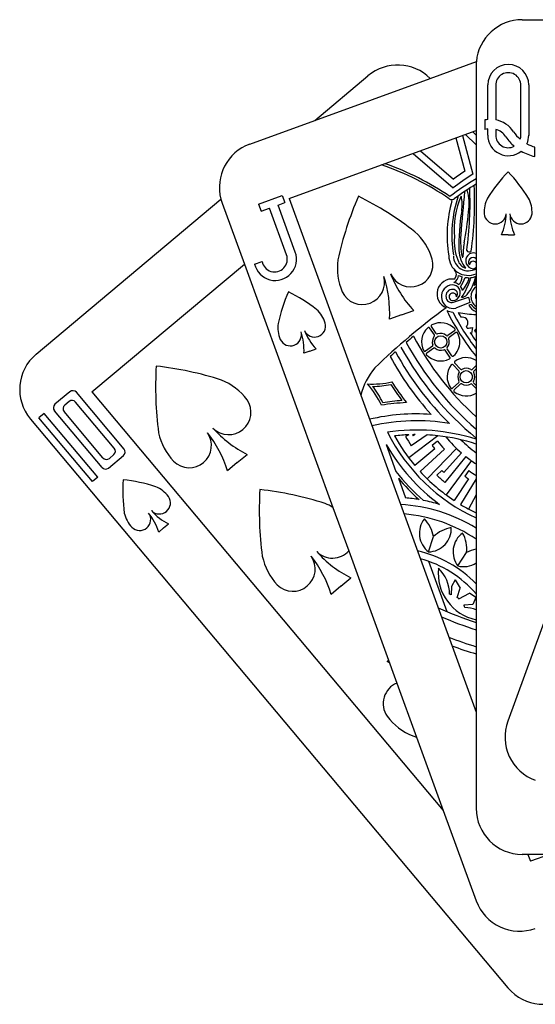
# Model space of a CAD drawing. Extents: x -8.12 to -1.88, y -2.46 to 1.93.
# Tile 1 of 2: x -8.12 to -5.88, y -2.46 to 1.81. Entities that reach past the tile are written whole.
import ezdxf

# ---------------------------------------------------------------- set-up
doc = ezdxf.new("R2010")
doc.units = 0
doc.header["$MEASUREMENT"] = 0
doc.linetypes.add('solid', pattern=[0])
doc.layers.get('0').update_dxf_attribs({"linetype": 'solid'})
doc.layers.add('7', color=7, linetype='solid')

msp = doc.modelspace()

# ---------------------------------------------------------------- linework, layer by layer
at = {"color": 3, "linetype": 'solid'}
for p, q in [((-4.900166, 1.795419), (-6.002846, -1.234169)), ((-6.14, 1.61201), (-6.14, -0.94158)), ((-6.089479, 1.37839), (-6.089479, 1.528541)), ((-6.055315, 1.526791), (-6.055315, 1.376935)), ((-5.94582, 1.311291), (-5.94582, 1.526791)), ((-5.911656, 1.528544), (-5.911656, 1.309541)), ((-6.10175, 1.3765), (-6.10175, 1.335194)), ((-6.550189, 1.181324), (-6.14, 1.330621)), ((-6.089479, 1.311291), (-6.089479, 1.338081)), ((-6.055315, 1.335864), (-6.055315, 1.311291)), ((-6.22792, 1.29862), (-6.189307, 1.154086)), ((-6.19962, 1.308921), (-6.154673, 1.140679)), ((-6.14, 1.268592), (-6.186227, 1.313796)), ((-6.14, 1.310552), (-6.154957, 1.325177)), ((-6.381247, 1.242814), (-6.238592, 1.11989)), ((-5.88575, 1.218045), (-5.88575, 1.2585)), ((-6.413557, 1.231054), (-6.239903, 1.081418)), ((-6.951512, 1.035255), (-6.550189, 1.181324)), ((-7.084358, 1.011379), (-6.981931, 1.048659)), ((-6.981931, 1.048659), (-6.970645, 1.017649)), ((-6.951512, 1.035255), (-6.640811, 0.181611)), ((-7.242333, 1.015613), (-7.146093, 0.751194)), ((-7.084358, 1.011379), (-7.073071, 0.980369)), ((-7.073071, 0.980369), (-7.036744, 0.993591)), ((-6.963039, 0.791087), (-7.036744, 0.993591)), ((-6.999596, 1.007112), (-6.970645, 1.017649)), ((-6.925292, 0.802964), (-6.999596, 1.007112)), ((-6.0015, 0.878272), (-6.029438, 0.878272)), ((-6.0015, 0.878272), (-5.973562, 0.878272)), ((-7.807644, 0.196087), (-7.146093, 0.751194)), ((-7.146093, 0.751194), (-6.76146, -0.305574)), ((-7.101283, 0.75088), (-7.069178, 0.762565)), ((-6.238503, 0.584962), (-6.172651, 0.606898)), ((-6.167219, 0.584334), (-6.227903, 0.559588)), ((-6.161953, 0.574996), (-6.171909, 0.571954)), ((-6.463641, 0.530687), (-6.516148, 0.511576)), ((-6.463641, 0.530687), (-6.411135, 0.549798)), ((-6.321235, 0.443639), (-6.342313, 0.473742)), ((-6.313043, 0.449374), (-6.334121, 0.479477)), ((-6.155458, 0.475994), (-6.159714, 0.449174)), ((-6.233274, 0.461695), (-6.263377, 0.440617)), ((-6.227538, 0.453504), (-6.257642, 0.432425)), ((-6.329992, 0.393973), (-6.360095, 0.372894)), ((-6.324256, 0.385781), (-6.354359, 0.364703)), ((-6.861233, 0.373495), (-6.887486, 0.36394)), ((-6.861233, 0.373495), (-6.834979, 0.38305)), ((-6.253512, 0.346921), (-6.27459, 0.377024)), ((-6.24532, 0.352657), (-6.266399, 0.38276)), ((-6.214807, 0.287486), (-6.240335, 0.313921)), ((-6.207614, 0.294432), (-6.233142, 0.320867)), ((-6.14, 0.310152), (-6.15719, 0.293552)), ((-6.14, 0.29625), (-6.150243, 0.286358)), ((-6.215688, 0.237061), (-6.242122, 0.211533)), ((-6.208741, 0.229868), (-6.235176, 0.20434)), ((-6.14, 0.21002), (-6.158317, 0.228988)), ((-6.14, 0.224416), (-6.151123, 0.235935)), ((-7.902893, 0.19667), (-7.967858, 0.142158)), ((-7.668056, -0.052083), (-7.874716, 0.194205)), ((-7.807644, 0.196087), (-6.282499, -1.62151)), ((-6.640811, 0.181611), (-6.14, -1.194358)), ((-7.90659, 0.154405), (-7.925593, 0.13846)), ((-7.710321, -0.048386), (-7.878414, 0.15194)), ((-8.014667, 0.10288), (-8.037648, 0.083597)), ((-7.782295, -0.17405), (-8.014667, 0.10288)), ((-7.763663, -0.132307), (-7.970323, 0.113981)), ((-7.759965, -0.090042), (-7.928058, 0.110284)), ((-8.074208, 0.078164), (-6.001848, -2.391579)), ((-7.805276, -0.193333), (-8.037648, 0.083597)), ((-6.432243, 0.009644), (-6.446411, 0.001723)), ((-6.305899, 0.005319), (-6.432858, -0.090204)), ((-6.352835, 0.009193), (-6.421396, -0.037536)), ((-6.404628, 0.010354), (-6.413284, 0.004976)), ((-6.530764, -0.032286), (-6.488166, -0.149564)), ((-6.307742, -0.018228), (-6.331214, -0.036912)), ((-7.735486, -0.134772), (-7.670521, -0.08026)), ((-7.731788, -0.092507), (-7.712786, -0.076562)), ((-7.176623, -0.11119), (-7.133819, -0.075273)), ((-6.319269, -0.051402), (-6.405756, -0.124238)), ((-6.27807, -0.05261), (-6.383621, -0.149421)), ((-6.224818, -0.049647), (-6.352978, -0.181021)), ((-6.204028, -0.06854), (-6.279705, -0.153636)), ((-6.184183, -0.08494), (-6.27541, -0.196702)), ((-7.176623, -0.11119), (-7.219427, -0.147106)), ((-6.160739, -0.102489), (-6.270583, -0.25113)), ((-6.289588, -0.144683), (-6.310545, -0.166165)), ((-6.171919, -0.14591), (-6.189118, -0.17049)), ((-7.782295, -0.17405), (-7.805276, -0.193333)), ((-6.477617, -0.178606), (-6.446532, -0.264187)), ((-6.17355, -0.180991), (-6.235789, -0.275392)), ((-6.14, -0.180937), (-6.207413, -0.293251)), ((-6.14, -0.250441), (-6.173248, -0.312622)), ((-6.76146, -0.305574), (-6.692648, -0.494636)), ((-7.496473, -0.394886), (-7.475072, -0.376928)), ((-7.496473, -0.394886), (-7.517875, -0.412845)), ((-6.34659, -0.498598), (-6.325155, -0.432509)), ((-6.692648, -0.494636), (-6.483873, -1.06824)), ((-6.219586, -0.559858), (-6.181393, -0.501818)), ((-6.346479, -0.539648), (-6.267225, -0.757846)), ((-6.726671, -0.647421), (-6.683867, -0.611504)), ((-6.231201, -0.619997), (-6.247208, -0.648396)), ((-6.231201, -0.619997), (-6.209016, -0.656843)), ((-6.726671, -0.647421), (-6.769475, -0.683338)), ((-6.247208, -0.648396), (-6.248017, -0.684731)), ((-6.222894, -0.696363), (-6.209016, -0.656843)), ((-6.214727, -0.702553), (-6.169368, -0.678062)), ((-6.140787, -0.696881), (-6.169368, -0.678062)), ((-6.140787, -0.696881), (-6.154345, -0.727649)), ((-6.154345, -0.727649), (-6.193274, -0.729774)), ((-6.51985, -0.969395), (-6.526711, -0.975144)), ((-6.14, -0.94158), (-6.14, -1.194358)), ((-6.483873, -1.06824), (-6.398303, -1.303342)), ((-6.14, -1.194358), (-6.14, -1.61201)), ((-6.398303, -1.303342), (-6.282499, -1.62151)), ((-6.282499, -1.62151), (-6.139654, -2.013974)), ((-5.915193, -1.81201), (-5.904247, -1.842084)), ((-5.821618, -1.81201), (-5.904247, -1.842084))]:
    msp.add_line(p, q, dxfattribs=at)
for centre in [(-6.293817, 0.413199), (-6.182966, 0.26171)]:
    msp.add_circle(centre, 0.026872, dxfattribs=at)
for centre, radius, start, end in [((-6.000567, 1.528541), 0.088912, 0.001663, 180), ((-6.000567, 1.527203), 0.054749, 359.569089, 540.431035), ((-6.077433, 1.259378), 0.119619, 95.779448, 101.728977), ((-6.077433, 1.259378), 0.119619, 33.557109, 79.344112), ((-6.077433, 1.259378), 0.079619, 98.701681, 107.78294), ((-6.077433, 1.259378), 0.079619, 33.557109, 73.870636), ((-5.839574, 1.42057), 0.167723, 214.529486, 229.393134), ((-6.000567, 1.310416), 0.088916, 179.436161, 309.02697), ((-6.000567, 1.310879), 0.054749, 179.569089, 298.347315), ((-5.839574, 1.42057), 0.207723, 214.529486, 229.466499), ((-6.000567, 1.310879), 0.054749, -18.799077, 0.431035), ((-6.000567, 1.310416), 0.088916, 335.306066, 360), ((-5.839574, 1.42057), 0.207723, 239.635434, 257.156097), ((-5.839574, 1.42057), 0.167723, 241.430826, 254.019473), ((-6.950184, 0.01467), 1.23332, 55.78147, 71.075399), ((-6.950184, 0.01467), 1.24332, 55.939842, 70.508255), ((-5.486109, 0.02815), 1.273888, 120.884119, 127.061543), ((-5.55657, 0.189559), 1.123546, 122.163375, 127.458959), ((-5.55657, 0.189559), 1.153546, 123.265187, 126.245012), ((-5.464298, 0.641995), 0.740737, 136.48767, 147.703403), ((-6.538702, 0.641995), 0.740737, 32.296597, 43.51233), ((-5.486109, 0.02815), 1.253888, 121.432303, 126.585749), ((-7.643914, 1.016758), 1.477355, -8.037691, 2.471223), ((-6.407814, 1.011379), 0.237336, -8.279154, 15.145599), ((-7.643914, 1.016758), 1.497355, -8.037691, 2.911083), ((-5.292409, 0.454099), 1.481474, 156.48767, 167.703403), ((-7.311627, -0.280837), 1.481474, 52.296597, 63.51233), ((-5.722882, 0.876433), 0.543106, 163.970016, 189.43212), ((-6.245378, 1.051039), 0.02, 235.78147, 306.585749), ((-5.722882, 0.876433), 0.523106, 161.015538, 189.43212), ((-5.866016, 0.899117), 0.369352, 156.511918, 184.824185), ((0.303327, 0.378671), 6.529503, 173.958559, 175.620032), ((-6.380077, 1.008445), 0.179358, 351.215235, 372.192562), ((-5.973528, 0.976279), 0.132097, 152.256323, 183.040575), ((-6.029472, 0.976279), 0.132097, 356.959425, 387.743677), ((-5.255692, 0.828158), 0.959392, 170.829875, 181.109578), ((-7.557712, 1.101855), 1.39036, 349.248316, 354.856287), ((-6.05746, 0.973636), 0.048177, 185.197296, 355.399486), ((-6.252316, 0.974924), 0.242932, 336.555752, 358.784768), ((-5.94554, 0.973636), 0.048177, 184.600514, 354.802704), ((-5.750684, 0.974924), 0.242932, 181.215232, 203.444248), ((-6.583253, 0.695746), 0.264193, 16.959425, 47.743677), ((-6.036508, 0.846842), 0.198687, 173.871242, 203.173854), ((-5.744957, 0.85753), 0.462573, 177.546469, 189.410715), ((-5.893669, 0.784531), 0.303672, 168.99907, 180.432898), ((-7.011688, 0.771518), 0.091941, 192.971629, 380), ((-7.014871, 0.772222), 0.055159, 190.082609, 380), ((-6.478111, 0.734014), 0.264193, 172.256323, 203.040575), ((-6.423704, 0.748192), 0.096353, -155.399486, 14.802704), ((-6.174418, 0.786054), 0.084239, 179.064811, 294.115555), ((-6.174418, 0.786054), 0.064239, 179.064811, 302.397117), ((-6.083959, 0.815502), 0.13108, 182.589582, 218.816984), ((-6.199332, 0.782221), 0.002, 189.410715, 360.432898), ((-6.151236, 0.765123), 0.034241, 70.842673, 266.852065), ((-6.170008, 0.817016), 0.013001, 211.682478, 312.242246), ((-6.153415, 0.759201), 0.019977, 47.817463, 216.888481), ((-6.17038, 0.781194), 0.050369, 194.414903, 251.827323), ((-6.153117, 0.747209), 0.016275, 36.297299, 179.999863), ((-6.153117, 0.747209), 0.016275, 270.001616, 323.702701), ((-6.634044, 0.671634), 0.096353, 205.197296, 375.399486), ((-7.001135, 0.540766), 0.485864, 356.555752, 378.784768), ((-6.058376, 0.883902), 0.485864, 201.215232, 223.444248), ((-6.24476, 0.62112), 0.065028, 81.014138, 247.623054), ((-6.254777, 0.704868), 0.038954, 297.91729, 354.997403), ((-6.255646, 0.706236), 0.029649, 315.214186, 403.478906), ((-6.240099, 0.69327), 0.039346, 307.134103, 363.379679), ((-6.174418, 0.786054), 0.094239, 243.836059, 253.729326), ((-6.354249, 0.745851), 0.174111, 327.598772, 342.280338), ((-6.452717, 0.772578), 0.300354, 326.137471, 344.533395), ((-6.305163, 0.726591), 0.139292, 319.156379, 345.581523), ((-6.174418, 0.786054), 0.094239, 261.46846, 272.530022), ((-6.323079, 0.73561), 0.185613, 320.76691, 348.248205), ((-6.174418, 0.786054), 0.094239, 276.812214, 290.538278), ((-6.23952, 0.60975), 0.05149, 106.777902, 283.039584), ((-6.243147, 0.626704), 0.034241, 273.147935, 469.157327), ((-6.243147, 0.626704), 0.044241, 52.714555, 81.409925), ((-6.243147, 0.626704), 0.044241, 11.462, 35.755083), ((-6.111227, 0.60975), 0.05149, 123.973467, 236.026533), ((-6.323079, 0.73561), 0.190613, 336.116545, 343.836655), ((-6.111227, 0.60975), 0.06149, 117.900066, 127.650263), ((-6.275617, 0.335201), 0.740737, 156.48767, 167.703403), ((-7.285226, -0.032267), 0.740737, 52.296597, 63.51233), ((-6.243147, 0.612554), 0.028289, 85.583942, 192.926494), ((-6.245567, 0.609296), 0.025339, 186.959728, 286.186526), ((-6.241266, 0.60879), 0.016275, 143.702701, 269.998384), ((-6.241266, 0.60879), 0.016275, 0.000137, 143.702701), ((-6.240969, 0.620782), 0.019977, 323.111519, 449.999724), ((-6.208855, 0.644132), 0.039305, 278.109843, 318.744326), ((-6.111227, 0.60975), 0.06149, 182.658289, 204.414048), ((-6.114854, 0.612554), 0.028289, 152.736834, 192.926494), ((-6.117274, 0.609296), 0.025339, 186.959728, 206.246204), ((-4.590528, -1.749741), 2.856304, 126.002354, 134.138673), ((-6.111227, 0.60975), 0.07149, 211.916791, 246.266896), ((-6.111227, 0.60975), 0.06149, 214.416537, 242.099934), ((-6.921038, 0.456024), 0.132097, 16.959425, 47.743677), ((-5.275965, 1.041705), 1.106975, 206.442692, 218.690194), ((-6.230847, 0.641042), 0.099151, 248.536197, 263.827722), ((-5.275965, 1.041705), 1.086975, 207.341505, 217.354277), ((-6.102461, 1.233015), 0.702296, 260.550791, 266.935961), ((-5.275965, 1.041705), 1.066975, 208.032991, 209.221563), ((-6.206759, 0.456623), 0.064199, 77.941345, 90.3527), ((-6.199097, 0.496709), 0.023414, -46.425298, 75.784624), ((-6.868468, 0.475158), 0.132097, 172.256323, 203.040575), ((-6.841264, 0.482247), 0.048177, -155.399486, 14.802704), ((-6.293817, 0.413199), 0.083053, 132.36072, 207.639241), ((-6.346409, 0.470874), 0.005, 35, 132.36072), ((-6.330026, 0.482345), 0.005, 117.63902, 215), ((-6.293817, 0.413199), 0.083053, 42.360759, 117.63902), ((-5.275965, 1.041705), 1.066975, 211.78174, 212.243855), ((-6.184872, 0.590336), 0.118065, 273.144042, 284.426168), ((-6.946434, 0.443969), 0.048177, 205.197296, 375.399486), ((-7.12998, 0.378534), 0.242932, 356.555752, 378.784768), ((-6.6586, 0.550102), 0.242932, 201.215232, 223.444248), ((-4.590528, -1.749741), 2.846304, 129.79213, 130.615334), ((-5.275965, 1.041705), 1.286975, 208.011578, 227.827173), ((-6.293817, 0.413199), 0.036872, 138.816462, 201.183403), ((-6.32533, 0.440771), 0.005, 318.816462, 395), ((-6.308947, 0.452242), 0.005, 215, 291.182552), ((-6.293817, 0.413199), 0.036872, 48.816597, 111.182552), ((-6.266245, 0.444712), 0.005, 228.816597, 305), ((-6.254774, 0.428329), 0.005, 125, 201.182687), ((-6.236142, 0.465791), 0.005, 305, 402.360759), ((-6.224671, 0.449408), 0.005, 27.639059, 125), ((-6.293817, 0.413199), 0.083053, 0, 27.639059), ((-6.223085, 0.349557), 0.118065, 57.537672, 60.881096), ((-5.275965, 1.041705), 1.066975, 213.506619, 215.923691), ((-5.892692, 0.207828), 0.359998, 133.390787, 135.1075), ((-5.907227, 0.729786), 0.359998, 228.08284, 229.714715), ((-5.275965, 1.041705), 1.356975, 208.66608, 230.451112), ((-5.275965, 1.041705), 1.326975, 208.384485, 229.373026), ((-6.33286, 0.398068), 0.005, 305, 381.183403), ((-6.321388, 0.381685), 0.005, 48.817313, 125), ((-6.293817, 0.413199), 0.036872, 228.817313, 291.183538), ((-6.262303, 0.385628), 0.005, 138.817448, 215), ((-6.293817, 0.413199), 0.036872, 318.817448, 380), ((-6.293817, 0.413199), 0.036872, 20, 21.182687), ((-6.293817, 0.413199), 0.083053, 312.36098, 360), ((-4.590528, -1.749741), 2.846304, 131.857612, 132.480249), ((-5.402788, 0.94582), 1.260025, 208.249387, 222.270856), ((-5.402788, 0.94582), 1.230025, 207.902791, 226.142314), ((-6.362963, 0.37699), 0.005, 207.639241, 305), ((-6.351491, 0.360607), 0.005, 125, 222.360941), ((-6.293817, 0.413199), 0.083053, 222.360941, 297.63928), ((-6.278686, 0.374156), 0.005, 35, 111.183538), ((-6.257608, 0.344053), 0.005, 297.63928, 395), ((-6.241225, 0.355525), 0.005, 215, 312.36098), ((-6.182965, 0.26171), 0.083053, 58.847124, 126.63902), ((-6.049829, 0.217426), 1.481474, 176.48767, 187.703403), ((-7.695911, -1.163801), 1.481474, 72.296597, 83.51233), ((-6.356114, 0.109692), 0.293641, 139.575141, 165.822965), ((-6.182965, 0.26171), 0.083053, 141.36072, 216.639241), ((-6.243932, 0.310447), 0.005, 44, 141.36072), ((-6.229545, 0.324341), 0.005, 126.63902, 224), ((-6.182966, 0.26171), 0.036872, 147.816462, 210.183403), ((-6.218404, 0.284012), 0.005, 327.816462, 404), ((-6.204017, 0.297905), 0.005, 224, 300.182552), ((-6.182966, 0.26171), 0.036872, 57.816597, 120.182552), ((-6.160663, 0.297148), 0.005, 237.816597, 314), ((-6.14677, 0.282762), 0.005, 134, 210.182687), ((-6.182966, 0.26171), 0.036872, 327.817448, 389), ((-6.182966, 0.26171), 0.036872, 29, 30.182687), ((-7.345474, 0.003005), 0.264193, 36.959425, 67.743677), ((-6.588995, 0.576825), 0.346939, 266.231574, 283.783841), ((-6.868172, -0.003113), 0.346939, 24.004063, 42.356934), ((-6.868172, -0.003113), 0.356939, 25.238373, 38.664191), ((-6.588995, 0.576825), 0.356939, 269.924317, 282.634347), ((-5.402788, 0.94582), 1.320025, 212.914839, 216.630375), ((-5.402788, 0.94582), 1.310025, 212.607234, 217.445939), ((-6.219161, 0.240658), 0.005, 314, 390.183403), ((-6.205268, 0.226271), 0.005, 57.817313, 134), ((-6.182966, 0.26171), 0.036872, 237.817313, 300.183538), ((-6.161913, 0.225515), 0.005, 44, 120.183538), ((-6.147527, 0.239408), 0.005, 147.817448, 224), ((-7.890037, 0.181349), 0.02, 40, 130), ((-6.245596, 0.21513), 0.005, 216.639241, 314), ((-6.231703, 0.200743), 0.005, 134, 231.360941), ((-6.182965, 0.26171), 0.083053, 231.360941, 301.152876), ((-7.955002, 0.126837), 0.02, 130, 220), ((-7.912737, 0.123139), 0.02, 130, 220), ((-7.893735, 0.139084), 0.02, 40, 130), ((-7.213485, 0.106857), 0.096353, -135.399486, 34.802704), ((-6.397225, -0.81495), 0.965337, 92.709188, 99.180328), ((-6.397225, -0.81495), 0.975337, 93.814476, 98.732694), ((-6.397225, -0.81495), 0.915337, 86.112884, 102.975041), ((-6.397225, -0.81495), 0.885337, 80.757981, 102.735735), ((-7.259762, 0.074926), 0.264193, 192.256323, 223.040575), ((-7.384956, -0.037024), 0.096353, 225.197296, 395.399486), ((-7.685148, -0.285553), 0.485864, 16.555752, 38.784768), ((-6.916604, 0.359333), 0.485864, 221.215232, 243.444248), ((-6.397225, -0.81495), 0.845337, 72.284752, 98.705807), ((-5.799529, 0.386306), 0.81257, 206.743861, 245.22819), ((-6.397225, -0.81495), 0.825337, 92.431731, 96.745485), ((-5.799529, 0.386306), 0.79257, 208.784239, 220.102974), ((-5.799529, 0.386306), 0.75257, 210.732286, 214.276955), ((-6.397225, -0.81495), 0.825337, 90.513953, 91.336529), ((-5.799529, 0.386306), 0.72257, 211.370075, 211.852974), ((-6.397225, -0.81495), 0.825337, 83.647029, 86.91692), ((-6.397225, -0.81495), 0.825337, 71.840689, 83.647029), ((-5.829392, 0.364595), 0.572676, 219.44158, 229.142112), ((-5.799529, 0.386306), 0.84257, 209.788799, 233.641796), ((-5.829392, 0.364595), 0.642676, 218.663237, 220.33744), ((-5.829392, 0.364595), 0.612676, 218.670271, 222.918345), ((-5.829392, 0.364595), 0.532676, 224.998983, 234.33053), ((-7.725641, -0.061241), 0.02, 310, 400), ((-7.683376, -0.064939), 0.02, 310, 400), ((-5.829392, 0.364595), 0.572676, 231.718029, 237.154213), ((-7.744644, -0.077187), 0.02, 220, 310), ((-7.748342, -0.119451), 0.02, 220, 310), ((-5.799529, 0.386306), 0.87257, 217.888678, 229.288904), ((-5.799529, 0.386306), 0.79257, 222.526955, 236.602974), ((-5.799529, 0.386306), 0.75257, 227.232286, 230.776955), ((-5.799529, 0.386306), 0.72257, 227.295528, 228.352974), ((-5.821996, 0.357007), 0.642676, 235.163237, 236.83744), ((-5.821996, 0.357007), 0.612676, 235.170271, 238.732046), ((-6.933077, -0.230578), 0.740737, 176.48767, 187.703403), ((-7.756118, -0.921192), 0.740737, 72.296597, 83.51233), ((-5.799529, 0.386306), 0.88257, 219.797506, 228.201156), ((-7.580899, -0.337789), 0.132097, 36.959425, 67.743677), ((-5.599878, -0.318805), 1.481474, 176.48767, 187.703403), ((-7.24596, -1.700032), 1.481474, 72.296597, 83.51233), ((-7.514905, -0.285863), 0.048177, -135.399486, 34.802704), ((-6.895522, -0.533226), 0.264193, 59.506587, 67.743677), ((-6.509966, -0.999592), 0.708135, 58.503222, 86.610243), ((-6.509966, -0.999592), 0.738135, 80.471573, 85.07007), ((-6.509966, -0.999592), 0.738135, 73.395288, 78.963269), ((-5.799529, 0.386306), 0.79257, 239.026955, 244.559172), ((-7.538043, -0.301828), 0.132097, 192.256323, 223.040575), ((-7.60064, -0.357803), 0.048177, 225.197296, 395.399486), ((-7.750736, -0.482068), 0.242932, 16.555752, 38.784768), ((-7.366464, -0.159625), 0.242932, 221.215232, 243.444248), ((-6.509966, -0.999592), 0.668135, 56.376801, 85.120763), ((-6.284965, -0.417968), 0.101484, 141.947342, 232.60965), ((-6.46455, -0.455551), 0.141287, 9.386256, 45.133005), ((-6.34916, -0.397147), 0.101484, 271.451443, 362.113752), ((-6.225819, -0.532979), 0.141287, 98.928088, 134.674838), ((-6.138786, -0.498456), 0.101484, 126.569792, 217.2321), ((-6.321908, -0.487071), 0.141287, 354.008706, 389.755455), ((-6.763534, -0.429374), 0.096353, 224.600514, 317.365511), ((-6.466653, -0.176899), 0.485864, 221.215232, 243.444248), ((-6.509966, -0.999592), 0.518135, 44.435993, 77.160774), ((-6.112256, -0.625034), 0.141287, 101.423843, 119.297288), ((-6.80981, -0.461305), 0.264193, 192.256323, 223.040575), ((-6.935004, -0.573255), 0.096353, 225.197296, 395.399486), ((-7.235197, -0.821784), 0.485864, 16.555752, 38.784768), ((-6.509966, -0.999592), 0.488135, 40.719153, 74.860973), ((-6.195162, -0.461357), 0.101484, 256.073893, 302.925974), ((-6.098656, -0.591447), 0.205937, 174.032979, 258.41858), ((-6.411229, -0.682306), 0.155609, 359.769926, 406.175862), ((-6.272201, -0.769911), 0.088546, 74.14979, 79.207645), ((-6.272201, -0.769911), 0.088546, 49.527087, 56.161648), ((-5.642489, 0.720168), 1.604624, 245.607239, 251.93784), ((-6.272201, -0.769911), 0.088546, 20.089685, 26.954988), ((-6.204921, -0.92854), 0.18971, 69.988207, 85.198688), ((-5.642489, 0.720168), 1.634624, 246.626551, 252.280436), ((-5.642489, 0.720168), 1.704624, 248.807865, 253.03066), ((-5.642489, 0.720168), 1.734624, 249.668338, 253.332793), ((-6.744213, -1.409606), 0.485864, 61.94245, 63.406342), ((-6.447165, -1.157327), 0.096353, 112.393779, 214.764798), ((-6.315108, -1.053562), 0.264193, 216.921519, 247.705771), ((-5.963898, 0.113012), 1.481474, 252.258691, 252.948904)]:
    msp.add_arc(centre, radius, start, end, dxfattribs=at)
at = {"layer": '7', "color": 3, "linetype": 'solid'}
for p, q in [((-5.94, 1.81201), (-5.639012, 1.81201)), ((-6.339783, 1.556951), (-6.139193, 1.629959)), ((-6.839963, 1.3749), (-6.609393, 1.568371)), ((-6.839963, 1.3749), (-6.339783, 1.556951)), ((-7.122799, 1.271956), (-6.839963, 1.3749)), ((-8.049557, 0.35993), (-7.247714, 1.032756)), ((-5, -1.81201), (-5.94, -1.81201))]:
    msp.add_line(p, q, dxfattribs=at)
for centre, start, end in [((-5.94, 1.61201), 90, 174.851006), ((-5.94, 1.61201), 174.851006, 180), ((-6.480836, 1.415162), 45.148998, 130), ((-7.054395, 1.084017), 110, 194.851017), ((-7.054395, 1.084017), 194.851017, 200), ((-7.920999, 0.206721), 130, 220), ((-5.814907, -1.302573), 160, 250), ((-5.94, -1.61201), 180, 270), ((-5.951715, -1.94557), 200, 290), ((-5.848639, -2.263021), 220, 310)]:
    msp.add_arc(centre, 0.2, start, end, dxfattribs=at)

doc.saveas('drawing.dxf')
